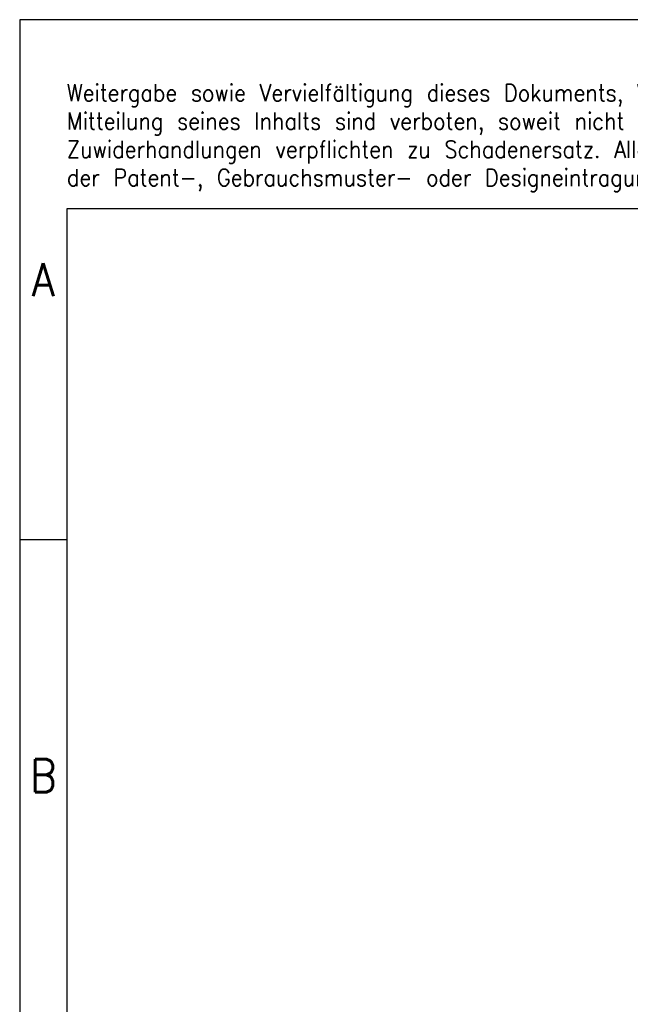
# Model space of a CAD drawing. Header units: millimetres. Extents: x -105 to 192, y -71 to 139.
# Tile 2 of 8: x -105 to -40, y 35 to 139. Entities that reach past the tile are written whole.
import ezdxf

# ---------------------------------------------------------------- set-up
doc = ezdxf.new("R2010")
doc.units = ezdxf.units.MM
doc.header["$LTSCALE"] = 1.5
doc.layers.add('1', color=7, linetype='CONTINUOUS')
doc.styles.add('CONVERTER_11', font='txt.shx', dxfattribs={"width": 0.9})

msp = doc.modelspace()

# ---------------------------------------------------------------- linework, layer by layer
at = {"layer": '1', "color": 2, "linetype": 'Continuous'}
for p, q in [((-104.916, 139.397), (-104.916, 84.397)), ((43.584, 139.397), (-104.916, 139.397)), ((-104.916, 84.397), (-104.916, 34.397)), ((-104.916, 84.397), (-99.916, 84.397))]:
    msp.add_line(p, q, dxfattribs=at)
at = {"layer": '1', "color": 6, "linetype": 'Continuous'}
for p, q in [((-99.916, 119.397), (-99.916, 84.397)), ((187.084, 119.397), (-99.916, 119.397)), ((-99.916, 84.397), (-99.916, 34.397))]:
    msp.add_line(p, q, dxfattribs=at)

# ---------------------------------------------------------------- texts
at = {"layer": '1', "color": 3, "insert": (-99.911, 121.188), "char_height": 1.8, "attachment_point": 7, "line_spacing_factor": 0.996399, "style": 'CONVERTER_11'}
msp.add_mtext('Weitergabe sowie Vervielfältigung dieses Dokuments, Verwertung und \\PMitteilung seines Inhalts sind verboten, soweit nicht ausdrücklich gestattet. \\PZuwiderhandlungen verpflichten zu Schadenersatz. Alle Rechte für den Fall\\Pder Patent-, Gebrauchsmuster- oder Designeintragung vorbehalten.', dxfattribs=at)
at = {"layer": '1', "color": 7, "char_height": 3.5, "attachment_point": 5, "line_spacing_factor": 1.20048, "style": 'CONVERTER_11'}
for s, insert in [('A', (-102.416, 111.897)), ('B', (-102.416, 59.397))]:
    msp.add_mtext(s, dxfattribs=dict(at, insert=insert))

doc.saveas('drawing.dxf')
